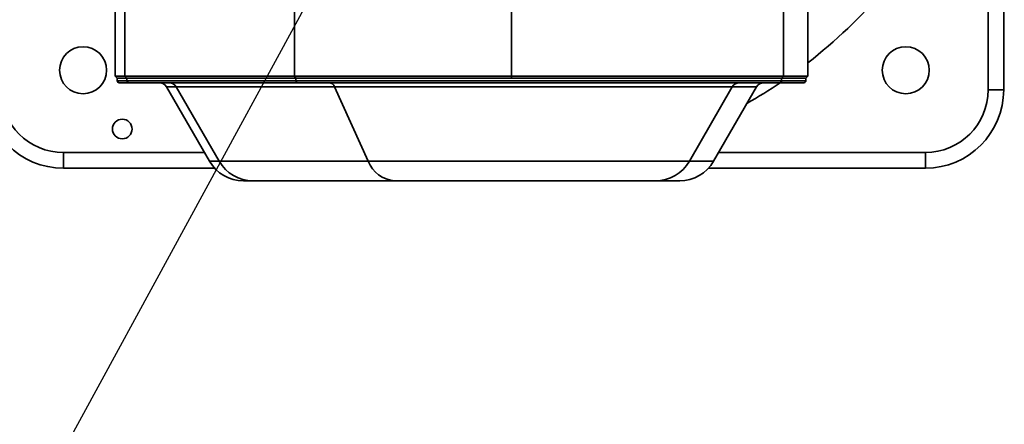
# Model space of a CAD drawing. Header units: millimetres. Extents: x 0 to 297, y 0 to 210.
# Tile 31 of 61: x 222.38 to 234.95, y 117.49 to 122.65. Entities that reach past the tile are written whole.
import ezdxf

# ---------------------------------------------------------------- set-up
doc = ezdxf.new("R2010")
doc.units = ezdxf.units.MM
doc.layers.add('尺寸线', color=6, linetype='Continuous')
doc.styles.add('SLDTEXTSTYLE1', font='TXT', dxfattribs={"width": 0.7})
doc.dimstyles.new('SLDDIMSTYLE5', dxfattribs={"dimtxt": 3.5, "dimasz": 2, "dimexe": 0, "dimexo": 0.0625, "dimgap": 0.875, "dimtad": 0, "dimtih": 1, "dimtoh": 1, "dimlfac": 20, "dimrnd": 1e-09, "dimzin": 12, "dimdsep": 46, "dimtxsty": 'SLDTEXTSTYLE1', "dimsah": 1, "dimcen": 0, "dimadec": 0, "dimazin": 3, "dimtfac": 1, "dimtmove": 0, "dimatfit": 3, "dimfxl": 1, "dimfrac": 2, "dimtolj": 1, "dimtzin": 12, "dimarcsym": 0})
doc.dimstyles.new('SLDDIMSTYLE6', dxfattribs={"dimtxt": 3.5, "dimasz": 2, "dimexe": 0, "dimexo": 0.0625, "dimgap": 0.875, "dimtad": 0, "dimdec": 4, "dimlfac": 20, "dimzin": 12, "dimdsep": 46, "dimtxsty": 'SLDTEXTSTYLE1', "dimsah": 1, "dimcen": 0.09, "dimazin": 3, "dimtfac": 1, "dimtofl": 0, "dimtmove": 0, "dimatfit": 3, "dimfxl": 1, "dimfrac": 2, "dimtolj": 1, "dimtzin": 12, "dimarcsym": 0})

# ---------------------------------------------------------------- blocks, each defined once
blk = doc.blocks.new('_D_17')
at = {"layer": '尺寸线', "transparency": 16777216}
for p, q in [((250.439, 167.65), (251.801, 170.152)), ((251.801, 170.152), (265.406, 170.152)), ((206.443, 86.852), (250.439, 167.65)), ((206.443, 86.852), (205.248, 84.657))]:
    blk.add_line(p, q, dxfattribs=at)
for points in [[(250.439, 167.65), (251.703, 169.24), (251.088, 169.574)], [(206.443, 86.852), (205.179, 85.263), (205.794, 84.928)]]:
    blk.add_solid(points, dxfattribs=at)
at = {"layer": '尺寸线', "transparency": 16777216, "char_height": 3.5, "attachment_point": 1, "style": 'SLDTEXTSTYLE1'}
for s, insert in [('%%c', (253.389, 174.664)), ('1840', (257.259, 174.664))]:
    blk.add_mtext(s, dxfattribs=dict(at, insert=insert))
blk = doc.blocks.new('_D_18')
at = {"layer": '尺寸线', "transparency": 16777216}
for p, q in [((242.915, 135.682), (247.889, 138.58)), ((247.889, 138.58), (259.457, 138.58)), ((213.968, 118.82), (242.915, 135.682)), ((213.968, 118.82), (211.807, 117.562))]:
    blk.add_line(p, q, dxfattribs=at)
for points in [[(242.915, 135.682), (244.819, 136.386), (244.467, 136.991)], [(213.968, 118.82), (212.063, 118.116), (212.415, 117.511)]]:
    blk.add_solid(points, dxfattribs=at)
at = {"layer": '尺寸线', "transparency": 16777216, "char_height": 3.5, "attachment_point": 1, "style": 'SLDTEXTSTYLE1'}
for s, insert in [('%%c', (249.477, 143.092)), ('670', (253.347, 143.092))]:
    blk.add_mtext(s, dxfattribs=dict(at, insert=insert))
blk = doc.blocks.new('_D_19')
at = {"layer": '尺寸线', "transparency": 16777216}
for start, end in [(165, 172.3657), (185.0176, 195)]:
    blk.add_arc((228.441, 127.251), 36.971, start, end, dxfattribs=at)
for points in [[(192.73, 136.82), (191.924, 134.956), (192.605, 134.793)], [(192.73, 117.683), (192.605, 119.709), (191.924, 119.546)]]:
    blk.add_solid(points, dxfattribs=at)
at = {"layer": '尺寸线', "transparency": 16777216, "insert": (188.913, 124.079), "char_height": 3.5, "attachment_point": 1, "rotation": 88.6916, "style": 'SLDTEXTSTYLE1'}
blk.add_mtext('30°', dxfattribs=at)

msp = doc.modelspace()

# ---------------------------------------------------------------- linework, layer by layer
at = {"color": 7, "linetype": 'Continuous', "lineweight": 35}
for p, q in [((234.9410759, 124.1731617), (234.9410759, 121.7512766)), ((234.7410759, 124.1262766), (234.7410759, 121.7512766)), ((223.6020466, 123.6512766), (223.6020466, 121.9262766)), ((223.6025323, 123.6512766), (223.6025323, 121.9262766)), ((223.7252394, 123.6512766), (223.7252394, 121.9262766)), ((225.888676, 123.6512766), (225.888676, 121.9262766)), ((228.6609459, 123.6512766), (228.6609459, 121.9262766)), ((232.131348, 121.9262766), (232.131348, 123.6512766)), ((232.4410759, 121.9262766), (232.4410759, 123.6512766)), ((223.6020466, 121.9262766), (223.6270466, 121.9012766)), ((223.6020466, 121.9262766), (223.6025323, 121.9262766)), ((223.6025323, 121.9262766), (223.7252394, 121.9262766)), ((223.6275314, 121.9012766), (223.6025323, 121.9262766)), ((223.6270466, 121.9012766), (223.6270466, 121.8662766)), ((223.6275314, 121.9012766), (223.6270466, 121.9012766)), ((223.6275314, 121.9012766), (223.6275314, 121.8662766)), ((223.7502385, 121.9012766), (223.6275314, 121.9012766)), ((223.7502385, 121.9012766), (223.7252394, 121.9262766)), ((223.7252394, 121.9262766), (225.888676, 121.9262766)), ((223.7502385, 121.9012766), (223.7502385, 121.8662766)), ((225.9082665, 121.9012766), (223.7502385, 121.9012766)), ((225.888676, 121.9262766), (228.6609459, 121.9262766)), ((225.888676, 121.9262766), (225.9082665, 121.9012766)), ((225.9082665, 121.9012766), (225.9082665, 121.8662766)), ((232.106348, 121.9012766), (225.9082665, 121.9012766)), ((228.6607345, 121.9012766), (225.9082665, 121.9012766)), ((228.6607345, 121.9012766), (228.6609459, 121.9262766)), ((232.106348, 121.9012766), (228.6607345, 121.9012766)), ((228.6609459, 121.9262766), (232.131348, 121.9262766)), ((232.106348, 121.9012766), (232.131348, 121.9262766)), ((232.106348, 121.8662766), (232.106348, 121.9012766)), ((232.4160759, 121.9012766), (232.106348, 121.9012766)), ((232.131348, 121.9262766), (232.4410759, 121.9262766)), ((232.4160759, 121.9012766), (232.4410759, 121.9262766)), ((232.4160759, 121.8662766), (232.4160759, 121.9012766)), ((223.6275314, 121.8662766), (223.6270466, 121.8662766)), ((223.7502385, 121.8662766), (223.6275314, 121.8662766)), ((223.6520466, 121.8412766), (223.6525305, 121.8412766)), ((223.6525305, 121.8412766), (223.7752376, 121.8412766)), ((225.9082665, 121.8662766), (223.7502385, 121.8662766)), ((223.7752376, 121.8412766), (225.927857, 121.8412766)), ((224.2559142, 121.7912766), (224.8043969, 120.8412766)), ((224.2559142, 121.7912766), (224.2563764, 121.7912766)), ((224.8048396, 120.8412766), (224.2563764, 121.7912766)), ((224.2563764, 121.7912766), (224.3790835, 121.7912766)), ((224.3790835, 121.7912766), (226.40106, 121.7912766)), ((224.9275467, 120.8412766), (224.3790835, 121.7912766)), ((232.106348, 121.8662766), (225.9082665, 121.8662766)), ((225.927857, 121.8412766), (232.081348, 121.8412766)), ((226.8308624, 120.8412766), (226.40106, 121.7912766)), ((226.40106, 121.7912766), (231.4774805, 121.7912766)), ((230.9289978, 120.8412766), (231.4774805, 121.7912766)), ((231.2387256, 120.8412766), (231.7872083, 121.7912766)), ((231.4774805, 121.7912766), (231.7872083, 121.7912766)), ((232.081348, 121.8412766), (232.3910759, 121.8412766)), ((232.4160759, 121.8662766), (232.106348, 121.8662766)), ((234.9410759, 121.7512766), (234.7410759, 121.7512766)), ((222.9410759, 120.7512766), (222.9410759, 120.9512766)), ((224.7408884, 120.9512766), (222.9410759, 120.9512766)), ((233.9410759, 120.9512766), (231.3022341, 120.9512766)), ((233.9410759, 120.9512766), (233.9410759, 120.7512766)), ((224.8048396, 120.8412766), (224.8043969, 120.8412766)), ((224.9275467, 120.8412766), (224.8048396, 120.8412766)), ((226.8308624, 120.8412766), (224.9275467, 120.8412766)), ((230.9289978, 120.8412766), (226.8308624, 120.8412766)), ((231.2387256, 120.8412766), (230.9289978, 120.8412766)), ((224.8708036, 120.7512766), (222.9410759, 120.7512766)), ((233.9410759, 120.7512766), (231.1723189, 120.7512766)), ((225.2378368, 120.5912766), (225.3605439, 120.5912766)), ((225.3605439, 120.5912766), (227.1701801, 120.5912766)), ((227.1701801, 120.5912766), (230.4959851, 120.5912766)), ((230.4959851, 120.5912766), (230.8057129, 120.5912766))]:
    msp.add_line(p, q, dxfattribs=at)
for centre, radius, start, end in [((228.4410759, 127.2512766), 6.525, 307.80868501, 331.38464063), ((223.1910759, 122.0012766), 0.3, 0, 180), ((233.6910759, 122.0012766), 0.3, 0, 180), ((223.1910759, 122.0012766), 0.3, 180, 0), ((233.6910759, 122.0012766), 0.3, 180, 0), ((223.6520466, 121.8662766), 0.025, 180, 270), ((223.6525309, 121.8662762), 0.0249996, 179.99897563, 269.9989756), ((223.7752381, 121.8662762), 0.0249996, 179.99897563, 269.9989756), ((224.1693116, 121.7412766), 0.1, 30, 90), ((224.1697763, 121.7412808), 0.0999958, 29.9986123, 89.9996134), ((224.2924834, 121.7412808), 0.0999958, 29.9986123, 89.9996134), ((225.9309352, 121.8638645), 0.0227967, 173.92615604, 262.23980411), ((226.3285499, 121.7639153), 0.0775007, 20.67371416, 86.56273548), ((231.5640831, 121.7412766), 0.1, 90, 150), ((228.4410759, 127.2512766), 6.525, 299.59885555, 303.99167908), ((231.8738109, 121.7412766), 0.1, 90, 150), ((232.081348, 121.8662766), 0.025, 270, 0), ((232.3910759, 121.8662766), 0.025, 270, 0), ((222.9410759, 121.7512766), 1, 180, 270), ((222.9410759, 121.7512766), 0.8, 180, 270), ((233.9410759, 121.7512766), 0.8, 270, 0), ((233.9410759, 121.7512766), 1, 270, 0), ((223.6910759, 121.2512766), 0.125, 90, 270), ((223.6910759, 121.2512766), 0.125, 270, 90), ((225.2374096, 121.0912766), 0.5, 210, 270), ((225.2378402, 121.0912556), 0.499979, 209.9986123, 269.9996134), ((225.3605473, 121.0912556), 0.499979, 209.9986123, 269.9996134), ((227.1934131, 120.9780831), 0.3875035, 200.67371416, 266.56273548), ((230.4959851, 121.0912766), 0.5, 270, 330), ((230.8057129, 121.0912766), 0.5, 270, 330)]:
    msp.add_arc(centre, radius, start, end, dxfattribs=at)
at = {"layer": '尺寸线'}
for radius in [46, 16.75]:
    msp.add_arc((228.4410759, 127.2512766), radius, 195, 165, dxfattribs=at)

# ---------------------------------------------------------------- dimensions: what is measured, and where the dimension line sits
for p1, p2, picture, middle in [((250.4390113, 167.6504206), (206.4431404, 86.8521326), '_D_17', (259.3974115, 172.6891303)), ((242.9146363, 135.682086), (213.9675154, 118.8204672), '_D_18', (254.4669355, 141.1165974))]:
    dim = msp.add_diameter_dim_2p(p1=p1, p2=p2, dimstyle='SLDDIMSTYLE5', dxfattribs=at)
    dim.commit()
    dim.dimension.update_dxf_attribs({"geometry": picture, "text_midpoint": middle, "dimtype": 163})
dim = msp.add_angular_dim_2l(base=(192.1891069, 134.5064324), line1=((184.0084879, 139.1569527), (228.4410759, 127.2512766)), line2=((184.0084879, 115.3456005), (228.4410759, 127.2512766)), dimstyle='SLDDIMSTYLE6', dxfattribs=at)
dim.commit()
dim.dimension.update_dxf_attribs({"geometry": '_D_19', "text_midpoint": (191.4798814, 128.0954585), "dimtype": 162})

doc.saveas('drawing.dxf')
